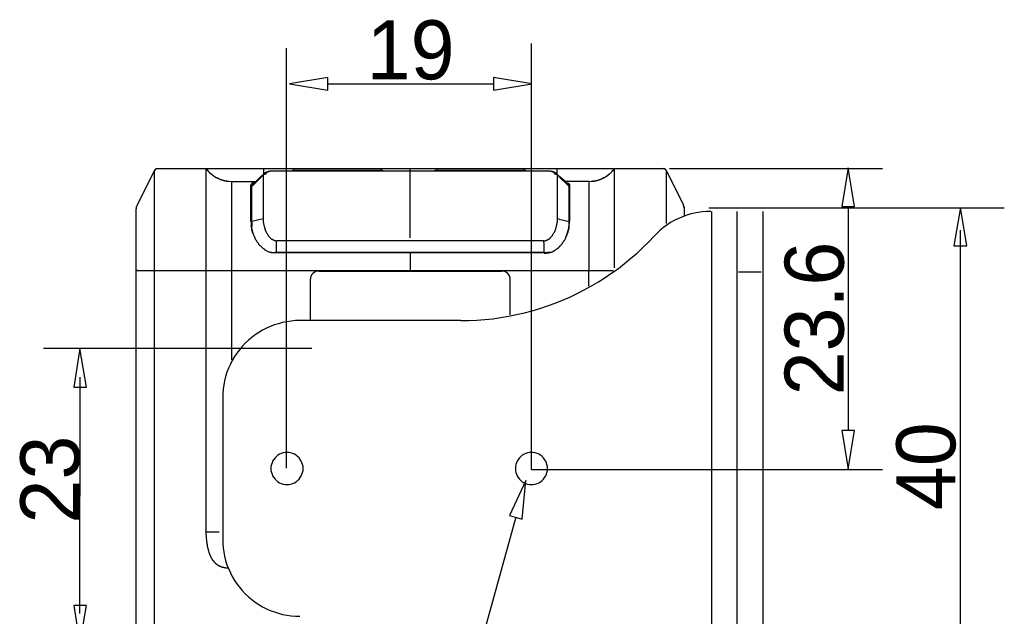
# Model space of a CAD drawing. Extents: x 2 to 309, y 0 to 392.
# Tile 7 of 28: x 169 to 221, y 128 to 160. Entities that reach past the tile are written whole.
import ezdxf

# ---------------------------------------------------------------- set-up
doc = ezdxf.new("R2010")
doc.units = 0
doc.header["$MEASUREMENT"] = 0
doc.layers.get('0').update_dxf_attribs({"linetype": 'CONTINUOUS'})
doc.styles.add('HORIZONTALGBCBIG', font='txt.shx', dxfattribs={"bigfont": 'gbcbig.shx'})

msp = doc.modelspace()

# ---------------------------------------------------------------- linework, layer by layer
at = {"color": 251, "linetype": 'Continuous'}
for p, q in [((195.948, 135.774), (195.948, 158.548)), ((182.868, 135.848), (182.868, 158.298)), ((185.065, 156.387), (193.92, 156.387)), ((203.316, 151.857), (214.704, 151.857)), ((207.188, 149.768), (221.204, 149.768)), ((212.865, 149.839), (212.865, 137.857)), ((218.856, 123.342), (218.856, 148.565)), ((184.215, 142.248), (169.873, 142.248)), ((171.829, 140.711), (171.829, 134.349)), ((195.948, 135.774), (214.704, 135.774)), ((171.829, 128.083), (171.829, 134.349)), ((195.108, 133.227), (187.383, 105.429))]:
    msp.add_line(p, q, dxfattribs=at)
at = {"color": 7, "linetype": 'Continuous'}
for p, q in [((175.799, 151.744), (174.878, 149.904)), ((175.799, 151.744), (175.799, 124.114)), ((175.799, 151.728), (175.799, 151.421)), ((175.976, 151.857), (202.977, 151.857)), ((178.578, 132.447), (178.578, 151.857)), ((178.578, 151.857), (178.659, 151.744)), ((178.594, 151.825), (178.594, 151.841)), ((178.594, 151.809), (178.594, 151.825)), ((178.61, 151.809), (178.594, 151.809)), ((178.61, 151.793), (178.61, 151.809)), ((178.626, 151.793), (178.61, 151.793)), ((178.626, 151.777), (178.626, 151.793)), ((178.642, 151.761), (178.626, 151.777)), ((178.659, 151.744), (178.642, 151.761)), ((178.675, 151.728), (178.659, 151.744)), ((178.691, 151.712), (178.675, 151.728)), ((178.691, 151.696), (178.691, 151.712)), ((178.707, 151.696), (178.691, 151.696)), ((178.707, 151.68), (178.707, 151.696)), ((178.723, 151.68), (178.707, 151.68)), ((178.723, 151.664), (178.723, 151.68)), ((178.739, 151.664), (178.723, 151.664)), ((178.756, 151.648), (178.739, 151.664)), ((178.772, 151.631), (178.756, 151.648)), ((178.788, 151.615), (178.772, 151.631)), ((178.788, 151.599), (178.788, 151.615)), ((178.804, 151.599), (178.788, 151.599)), ((178.804, 151.583), (178.804, 151.599)), ((178.82, 151.583), (178.804, 151.583)), ((178.82, 151.567), (178.82, 151.583)), ((178.836, 151.567), (178.82, 151.567)), ((178.852, 151.567), (178.836, 151.567)), ((178.852, 151.551), (178.852, 151.567)), ((178.869, 151.551), (178.852, 151.551)), ((178.869, 151.534), (178.869, 151.551)), ((178.885, 151.535), (178.869, 151.535)), ((178.885, 151.518), (178.885, 151.535)), ((178.901, 151.518), (178.885, 151.518)), ((178.901, 151.502), (178.901, 151.518)), ((178.917, 151.502), (178.901, 151.502)), ((178.933, 151.486), (178.917, 151.502)), ((178.949, 151.486), (178.933, 151.486)), ((178.949, 151.47), (178.949, 151.486)), ((181.632, 151.567), (181.47, 151.421)), ((181.502, 151.405), (181.616, 151.502)), ((181.648, 151.567), (181.648, 151.857)), ((182.213, 151.728), (182.149, 151.728)), ((182.213, 151.728), (182.197, 151.728)), ((182.246, 151.728), (182.213, 151.728)), ((182.343, 151.728), (182.246, 151.728)), ((196.61, 151.728), (182.343, 151.728)), ((183.312, 151.777), (187.885, 151.777)), ((184.298, 151.777), (184.298, 151.728)), ((187.837, 151.777), (187.837, 151.728)), ((189.468, 151.728), (189.468, 151.857)), ((189.468, 148.159), (189.468, 151.728)), ((190.939, 151.777), (195.512, 151.777)), ((190.971, 151.777), (190.971, 151.728)), ((194.51, 151.777), (194.51, 151.728)), ((196.707, 151.728), (196.61, 151.728)), ((196.74, 151.728), (196.707, 151.728)), ((196.804, 151.728), (196.74, 151.728)), ((196.756, 151.728), (196.74, 151.728)), ((197.305, 151.857), (197.305, 151.567)), ((197.467, 151.421), (197.305, 151.567)), ((197.338, 151.502), (197.952, 150.905)), ((200.02, 151.486), (200.004, 151.47)), ((200.036, 151.502), (200.02, 151.486)), ((200.052, 151.502), (200.036, 151.502)), ((200.068, 151.535), (200.052, 151.518)), ((200.052, 151.518), (200.052, 151.502)), ((200.085, 151.535), (200.068, 151.535)), ((200.101, 151.551), (200.085, 151.551)), ((200.085, 151.551), (200.085, 151.534)), ((200.101, 151.567), (200.101, 151.551)), ((200.117, 151.567), (200.101, 151.567)), ((200.133, 151.583), (200.117, 151.567)), ((200.149, 151.599), (200.133, 151.583)), ((200.165, 151.615), (200.149, 151.599)), ((200.181, 151.631), (200.165, 151.615)), ((200.198, 151.648), (200.181, 151.631)), ((200.214, 151.664), (200.198, 151.648)), ((200.23, 151.68), (200.214, 151.664)), ((200.246, 151.696), (200.23, 151.68)), ((200.262, 151.712), (200.246, 151.696)), ((200.278, 151.728), (200.262, 151.728)), ((200.262, 151.728), (200.262, 151.712)), ((200.278, 151.744), (200.375, 151.857)), ((200.295, 151.744), (200.278, 151.728)), ((200.311, 151.761), (200.295, 151.761)), ((200.295, 151.761), (200.295, 151.744)), ((200.327, 151.793), (200.311, 151.777)), ((200.311, 151.777), (200.311, 151.761)), ((200.343, 151.793), (200.327, 151.793)), ((200.359, 151.825), (200.343, 151.825)), ((200.375, 151.857), (200.359, 151.841)), ((200.359, 151.841), (200.359, 151.825)), ((200.375, 146.548), (200.375, 151.857)), ((203.155, 151.68), (203.155, 151.744)), ((203.155, 151.744), (204.076, 149.904)), ((203.155, 151.615), (203.155, 151.68)), ((203.155, 151.518), (203.155, 151.615)), ((203.155, 151.341), (203.155, 151.518)), ((175.799, 151.421), (175.799, 151.179)), ((175.799, 151.179), (175.799, 150.969)), ((175.799, 150.969), (175.799, 150.743)), ((178.966, 151.47), (178.949, 151.47)), ((178.982, 151.454), (178.966, 151.47)), ((178.998, 151.438), (178.982, 151.454)), ((179.014, 151.438), (178.998, 151.438)), ((179.014, 151.421), (179.014, 151.438)), ((179.03, 151.421), (179.014, 151.421)), ((179.046, 151.405), (179.03, 151.421)), ((179.063, 151.405), (179.046, 151.405)), ((179.063, 151.389), (179.063, 151.405)), ((179.079, 151.389), (179.063, 151.389)), ((179.095, 151.389), (179.079, 151.389)), ((179.095, 151.373), (179.095, 151.389)), ((179.111, 151.373), (179.095, 151.373)), ((179.127, 151.357), (179.111, 151.373)), ((179.143, 151.357), (179.127, 151.357)), ((179.159, 151.341), (179.143, 151.357)), ((179.176, 151.341), (179.159, 151.341)), ((179.192, 151.325), (179.176, 151.341)), ((179.208, 151.325), (179.192, 151.325)), ((179.224, 151.325), (179.208, 151.325)), ((179.224, 151.308), (179.224, 151.325)), ((179.24, 151.308), (179.224, 151.308)), ((179.256, 151.292), (179.24, 151.308)), ((179.273, 151.292), (179.256, 151.292)), ((179.289, 151.292), (179.273, 151.292)), ((179.305, 151.276), (179.289, 151.292)), ((179.321, 151.276), (179.305, 151.276)), ((179.337, 151.276), (179.321, 151.276)), ((179.353, 151.26), (179.337, 151.276)), ((179.37, 151.26), (179.353, 151.26)), ((179.386, 151.26), (179.37, 151.26)), ((179.402, 151.244), (179.386, 151.26)), ((179.418, 151.244), (179.402, 151.244)), ((179.434, 151.244), (179.418, 151.244)), ((179.45, 151.228), (179.434, 151.244)), ((179.467, 151.228), (179.45, 151.228)), ((179.483, 151.228), (179.466, 151.228)), ((179.499, 151.228), (179.483, 151.228)), ((179.499, 151.212), (179.499, 151.228)), ((179.515, 151.212), (179.499, 151.212)), ((179.531, 151.212), (179.515, 151.212)), ((179.547, 151.212), (179.531, 151.212)), ((179.563, 151.212), (179.547, 151.212)), ((179.58, 151.195), (179.563, 151.212)), ((179.596, 151.195), (179.58, 151.195)), ((179.612, 151.195), (179.596, 151.195)), ((179.628, 151.195), (179.612, 151.195)), ((179.644, 151.195), (179.628, 151.195)), ((179.66, 151.195), (179.644, 151.195)), ((179.677, 151.179), (179.66, 151.195)), ((179.66, 151.195), (179.693, 151.179)), ((179.693, 151.179), (179.677, 151.179)), ((179.693, 151.179), (179.773, 151.179)), ((179.773, 151.179), (179.79, 151.179)), ((179.79, 151.179), (179.935, 151.163)), ((179.935, 151.163), (181.228, 151.163)), ((180.969, 151.002), (180.953, 150.985)), ((180.953, 149.048), (180.953, 150.985)), ((181.002, 150.905), (181.502, 151.405)), ((181.018, 150.985), (181.018, 150.969)), ((181.47, 151.421), (181.228, 151.163)), ((197.725, 151.179), (197.467, 151.421)), ((197.919, 150.985), (197.725, 151.179)), ((199.018, 151.163), (197.725, 151.163)), ((197.984, 150.985), (197.984, 151.002)), ((197.984, 150.985), (197.984, 149.048)), ((199.018, 151.163), (199.147, 151.179)), ((199.147, 151.179), (199.228, 151.179)), ((199.228, 151.179), (199.293, 151.195)), ((199.244, 151.179), (199.228, 151.179)), ((199.26, 151.179), (199.244, 151.179)), ((199.277, 151.179), (199.26, 151.179)), ((199.293, 151.195), (199.277, 151.195)), ((199.277, 151.195), (199.277, 151.179)), ((199.309, 151.195), (199.293, 151.195)), ((199.325, 151.195), (199.309, 151.195)), ((199.341, 151.195), (199.325, 151.195)), ((199.357, 151.195), (199.341, 151.195)), ((199.374, 151.195), (199.357, 151.195)), ((199.39, 151.212), (199.374, 151.195)), ((199.406, 151.212), (199.39, 151.212)), ((199.422, 151.212), (199.406, 151.212)), ((199.438, 151.212), (199.422, 151.212)), ((199.454, 151.228), (199.438, 151.212)), ((199.471, 151.228), (199.454, 151.228)), ((199.487, 151.228), (199.47, 151.228)), ((199.503, 151.228), (199.487, 151.228)), ((199.535, 151.244), (199.519, 151.244)), ((199.551, 151.244), (199.535, 151.244)), ((199.567, 151.26), (199.551, 151.244)), ((199.584, 151.26), (199.567, 151.26)), ((199.6, 151.26), (199.584, 151.26)), ((199.616, 151.276), (199.6, 151.26)), ((199.632, 151.276), (199.616, 151.276)), ((199.648, 151.276), (199.632, 151.276)), ((199.664, 151.292), (199.648, 151.276)), ((199.681, 151.292), (199.664, 151.292)), ((199.697, 151.308), (199.681, 151.292)), ((199.713, 151.308), (199.697, 151.308)), ((199.729, 151.308), (199.713, 151.308)), ((199.745, 151.325), (199.729, 151.325)), ((199.729, 151.325), (199.729, 151.308)), ((199.761, 151.325), (199.745, 151.325)), ((199.778, 151.341), (199.761, 151.341)), ((199.761, 151.341), (199.761, 151.325)), ((199.794, 151.341), (199.777, 151.341)), ((199.81, 151.357), (199.794, 151.341)), ((199.826, 151.373), (199.81, 151.357)), ((199.858, 151.389), (199.842, 151.373)), ((199.874, 151.389), (199.858, 151.389)), ((199.891, 151.405), (199.874, 151.389)), ((199.907, 151.405), (199.891, 151.405)), ((199.923, 151.421), (199.907, 151.421)), ((199.907, 151.421), (199.907, 151.405)), ((199.939, 151.438), (199.923, 151.421)), ((199.955, 151.438), (199.939, 151.438)), ((199.971, 151.454), (199.955, 151.438)), ((199.988, 151.47), (199.971, 151.454)), ((200.004, 151.47), (199.988, 151.47)), ((203.155, 151.131), (203.155, 151.341)), ((203.155, 150.953), (203.155, 151.131)), ((203.155, 150.759), (203.155, 150.953)), ((175.799, 150.743), (175.799, 150.469)), ((180.953, 150.436), (181.002, 150.436)), ((181.002, 148.692), (181.002, 150.921)), ((197.952, 148.999), (197.952, 150.921)), ((197.952, 150.436), (197.984, 150.436)), ((203.155, 150.533), (203.155, 150.759)), ((203.155, 148.928), (203.155, 150.533)), ((181.002, 150.097), (180.953, 150.097)), ((197.984, 150.097), (197.952, 150.097)), ((174.829, 149.774), (174.829, 149.758)), ((174.829, 114.464), (174.829, 149.71)), ((174.861, 149.855), (174.845, 149.839)), ((204.108, 149.839), (204.092, 149.855)), ((204.108, 149.774), (204.124, 149.774)), ((204.124, 149.328), (204.124, 149.774)), ((204.124, 149.758), (204.124, 149.774)), ((205.428, 149.768), (208.219, 149.768)), ((205.557, 149.572), (205.557, 122.098)), ((206.936, 122.098), (206.936, 149.572)), ((208.314, 149.572), (208.314, 122.098)), ((180.953, 149.048), (180.969, 148.967)), ((180.969, 148.967), (180.969, 148.822)), ((180.969, 148.886), (181.002, 148.886)), ((181.616, 149.177), (181.002, 149.031)), ((181.616, 149.209), (181.616, 149.177)), ((197.435, 149.161), (197.338, 149.177)), ((197.435, 149.161), (197.952, 149.031)), ((197.952, 148.838), (197.952, 148.999)), ((197.984, 148.886), (197.952, 148.886)), ((197.968, 148.822), (197.984, 148.967)), ((197.984, 148.967), (197.984, 149.048)), ((175.799, 148.466), (175.799, 147.53)), ((181.002, 148.757), (181.002, 148.773)), ((181.002, 148.757), (181.002, 148.773)), ((197.935, 148.757), (197.952, 148.838)), ((197.952, 148.692), (197.952, 148.789)), ((197.968, 148.741), (197.968, 148.822)), ((196.61, 147.998), (182.343, 147.998)), ((182.02, 147.368), (196.917, 147.368)), ((182.068, 147.368), (182.02, 147.368)), ((196.627, 147.368), (182.31, 147.368)), ((189.468, 147.32), (189.468, 146.399)), ((196.772, 147.368), (196.837, 147.368)), ((196.837, 147.368), (196.837, 147.417)), ((196.837, 147.368), (196.837, 147.417)), ((196.853, 147.368), (196.837, 147.368)), ((196.917, 147.368), (196.853, 147.368)), ((200.304, 146.399), (174.829, 146.399)), ((174.878, 146.399), (174.878, 146.448)), ((175.799, 146.545), (175.799, 146.399)), ((179.935, 141.636), (179.935, 146.399)), ((184.605, 146.383), (194.348, 146.383)), ((199.018, 145.576), (199.018, 146.399)), ((207.004, 146.34), (208.219, 146.34)), ((184.12, 145.915), (184.12, 143.772)), ((194.817, 144.048), (194.817, 145.915)), ((192.166, 143.734), (183.57, 143.734)), ((179.457, 139.611), (179.457, 132.059)), ((178.578, 132.447), (179.256, 132.447))]:
    msp.add_line(p, q, dxfattribs=at)
at = {"color": 251, "linetype": 'Continuous'}
for points in [[(183.029, 156.387), (185.065, 156.048), (185.065, 156.727), (185.065, 156.727), (183.029, 156.387)], [(195.972, 156.387), (193.92, 156.727), (193.92, 156.048), (193.92, 156.048), (195.972, 156.387)], [(212.865, 151.89), (212.525, 149.839), (213.204, 149.839), (213.204, 149.839), (212.865, 151.89)], [(218.856, 149.785), (218.509, 147.735), (219.204, 147.735), (219.204, 147.735), (218.856, 149.785)], [(171.829, 142.248), (171.493, 140.186), (172.176, 140.186), (172.176, 140.186), (171.829, 142.248)], [(212.865, 135.806), (213.204, 137.857), (212.525, 137.857), (212.525, 137.857), (212.865, 135.806)], [(171.829, 126.449), (172.176, 128.511), (171.493, 128.511), (171.493, 128.511), (171.829, 126.449)]]:
    msp.add_lwpolyline(points, dxfattribs=at)
at = {"color": 7, "linetype": 'Continuous'}
for points in [[(175.976, 151.857), (175.928, 151.841), (175.863, 151.825), (175.831, 151.777), (175.799, 151.744)], [(175.799, 151.744), (175.799, 151.744), (175.799, 151.728), (175.799, 151.728)], [(175.928, 151.841), (175.879, 151.841), (175.847, 151.809), (175.815, 151.777)], [(178.594, 151.841), (178.578, 151.841), (178.578, 151.857)], [(179.66, 151.195), (179.628, 151.195), (179.596, 151.195), (179.563, 151.212), (179.531, 151.212), (179.499, 151.228), (179.499, 151.228), (179.466, 151.228), (179.434, 151.244), (179.402, 151.244), (179.37, 151.26), (179.337, 151.276), (179.337, 151.276), (179.305, 151.276), (179.273, 151.292), (179.24, 151.308), (179.208, 151.325), (179.192, 151.341), (179.192, 151.341), (179.159, 151.341), (179.127, 151.357), (179.095, 151.373), (179.079, 151.389), (179.046, 151.405), (179.046, 151.405), (179.014, 151.438), (178.982, 151.454), (178.966, 151.47), (178.933, 151.486), (178.917, 151.502), (178.901, 151.502), (178.885, 151.535), (178.852, 151.551), (178.836, 151.567), (178.804, 151.599), (178.788, 151.615), (178.788, 151.615), (178.756, 151.631), (178.739, 151.664), (178.707, 151.696), (178.691, 151.712), (178.659, 151.744), (178.659, 151.744)], [(181.761, 151.567), (181.745, 151.567), (181.729, 151.567), (181.712, 151.567), (181.712, 151.567), (181.696, 151.551), (181.68, 151.551), (181.68, 151.551), (181.664, 151.551), (181.648, 151.535), (181.648, 151.535), (181.632, 151.535), (181.632, 151.518), (181.616, 151.518), (181.616, 151.502)], [(181.632, 151.567), (181.632, 151.567), (181.632, 151.567), (181.632, 151.567), (181.632, 151.551), (181.616, 151.551), (181.616, 151.551), (181.616, 151.535), (181.616, 151.535), (181.616, 151.535), (181.616, 151.518), (181.616, 151.518), (181.616, 151.518), (181.616, 151.518), (181.616, 151.502)], [(181.616, 151.502), (181.616, 151.486), (181.616, 151.486), (181.616, 151.47), (181.616, 151.454), (181.616, 151.438), (181.616, 151.438), (181.616, 151.421), (181.616, 151.405), (181.616, 151.389), (181.616, 151.373), (181.616, 151.357), (181.616, 151.341), (181.616, 151.325), (181.616, 151.308), (181.616, 151.292), (181.616, 151.276), (181.616, 151.244), (181.616, 151.228), (181.616, 151.212), (181.616, 151.195), (181.616, 151.163), (181.616, 151.147), (181.616, 151.131), (181.616, 151.098), (181.616, 151.082), (181.616, 151.05), (181.616, 151.034), (181.616, 151.002), (181.616, 150.969), (181.616, 150.953), (181.616, 150.921), (181.616, 150.889), (181.616, 150.872), (181.616, 150.84), (181.616, 150.808), (181.616, 150.776), (181.616, 150.743), (181.616, 150.711), (181.616, 150.679), (181.616, 150.646), (181.616, 150.614), (181.616, 150.582), (181.616, 150.549), (181.616, 150.517), (181.616, 150.469), (181.616, 150.436), (181.616, 150.404), (181.616, 150.372), (181.616, 150.34), (181.616, 150.291), (181.616, 150.259), (181.616, 150.21), (181.616, 150.178), (181.616, 150.146), (181.616, 150.097), (181.616, 150.065)], [(182.197, 151.728), (182.181, 151.728), (182.149, 151.728), (182.133, 151.728), (182.1, 151.728), (182.084, 151.712), (182.052, 151.712), (182.036, 151.712), (182.02, 151.712), (181.987, 151.712), (181.971, 151.712), (181.955, 151.696), (181.923, 151.696), (181.906, 151.696), (181.89, 151.696), (181.858, 151.68), (181.842, 151.68), (181.826, 151.664), (181.793, 151.664), (181.777, 151.664), (181.761, 151.648), (181.729, 151.631), (181.712, 151.631), (181.696, 151.615), (181.664, 151.599), (181.648, 151.583), (181.632, 151.567)], [(182.149, 151.728), (182.133, 151.728), (182.1, 151.712), (182.068, 151.712), (182.052, 151.712), (182.02, 151.712), (182.003, 151.712), (181.971, 151.696), (181.955, 151.696), (181.939, 151.696), (181.923, 151.696), (181.906, 151.68), (181.89, 151.68), (181.874, 151.68), (181.874, 151.68), (181.858, 151.664), (181.858, 151.664), (181.842, 151.664), (181.842, 151.664), (181.826, 151.664), (181.826, 151.664), (181.826, 151.648), (181.809, 151.648), (181.809, 151.648), (181.809, 151.648), (181.793, 151.648), (181.793, 151.631), (181.793, 151.631), (181.793, 151.631), (181.777, 151.631), (181.777, 151.615), (181.777, 151.615), (181.777, 151.615), (181.777, 151.615), (181.761, 151.615), (181.761, 151.599), (181.761, 151.599), (181.761, 151.599), (181.761, 151.599), (181.761, 151.583), (181.761, 151.583), (181.761, 151.583), (181.761, 151.567), (181.761, 151.567), (181.761, 151.567)], [(182.327, 151.728), (182.31, 151.728), (182.278, 151.728), (182.246, 151.728), (182.23, 151.728), (182.197, 151.728), (182.197, 151.728)], [(196.756, 151.728), (196.724, 151.728), (196.707, 151.728), (196.675, 151.728), (196.659, 151.728), (196.627, 151.728), (182.327, 151.728)], [(183.312, 151.777), (183.248, 151.777), (183.183, 151.761), (183.118, 151.728)], [(188.063, 151.728), (187.998, 151.761), (187.95, 151.777), (187.885, 151.777)], [(190.939, 151.777), (190.874, 151.777), (190.81, 151.761), (190.745, 151.728)], [(195.689, 151.728), (195.625, 151.761), (195.576, 151.777), (195.512, 151.777)], [(197.305, 151.567), (197.289, 151.583), (197.273, 151.615), (197.241, 151.615), (197.224, 151.631), (197.192, 151.648), (197.176, 151.664), (197.144, 151.664), (197.128, 151.68), (197.111, 151.68), (197.079, 151.68), (197.063, 151.696), (197.031, 151.696), (197.014, 151.696), (196.982, 151.696), (196.966, 151.712), (196.934, 151.712), (196.917, 151.712), (196.885, 151.712), (196.869, 151.712), (196.837, 151.728), (196.804, 151.728), (196.788, 151.728), (196.756, 151.728), (196.756, 151.728)], [(197.192, 151.567), (197.192, 151.567), (197.192, 151.567), (197.192, 151.583), (197.192, 151.583), (197.192, 151.583), (197.192, 151.599), (197.192, 151.599), (197.192, 151.599), (197.192, 151.599), (197.176, 151.615), (197.176, 151.615), (197.176, 151.615), (197.176, 151.615), (197.176, 151.615), (197.16, 151.631), (197.16, 151.631), (197.16, 151.631), (197.16, 151.631), (197.144, 151.648), (197.144, 151.648), (197.144, 151.648), (197.128, 151.648), (197.128, 151.648), (197.128, 151.664), (197.111, 151.664), (197.111, 151.664), (197.095, 151.664), (197.095, 151.664), (197.079, 151.68), (197.079, 151.68), (197.063, 151.68), (197.063, 151.68), (197.047, 151.68), (197.031, 151.696), (197.014, 151.696), (196.998, 151.696), (196.982, 151.696), (196.95, 151.712), (196.934, 151.712), (196.901, 151.712), (196.869, 151.712), (196.853, 151.712), (196.821, 151.728), (196.804, 151.728)], [(197.338, 151.502), (197.338, 151.518), (197.321, 151.518), (197.305, 151.535), (197.305, 151.535), (197.289, 151.535), (197.289, 151.551), (197.273, 151.551), (197.257, 151.551), (197.257, 151.551), (197.241, 151.567), (197.224, 151.567), (197.224, 151.567), (197.208, 151.567), (197.192, 151.567)], [(197.338, 151.502), (197.338, 151.518), (197.338, 151.518), (197.338, 151.518), (197.338, 151.518), (197.338, 151.535), (197.338, 151.535), (197.338, 151.535), (197.338, 151.551), (197.321, 151.551), (197.321, 151.551), (197.321, 151.567), (197.321, 151.567), (197.321, 151.567), (197.305, 151.567)], [(197.338, 150), (197.338, 150.049), (197.338, 150.081), (197.338, 150.13), (197.338, 150.162), (197.338, 150.21), (197.338, 150.243), (197.338, 150.291), (197.338, 150.323), (197.338, 150.356), (197.338, 150.404), (197.338, 150.436), (197.338, 150.469), (197.338, 150.501), (197.338, 150.549), (197.338, 150.582), (197.338, 150.614), (197.338, 150.646), (197.338, 150.679), (197.338, 150.711), (197.338, 150.743), (197.338, 150.776), (197.338, 150.808), (197.338, 150.84), (197.338, 150.872), (197.338, 150.905), (197.338, 150.921), (197.338, 150.953), (197.338, 150.985), (197.338, 151.018), (197.338, 151.034), (197.338, 151.066), (197.338, 151.082), (197.338, 151.115), (197.338, 151.131), (197.338, 151.163), (197.338, 151.179), (197.338, 151.195), (197.338, 151.228), (197.338, 151.244), (197.338, 151.26), (197.338, 151.276), (197.338, 151.308), (197.338, 151.325), (197.338, 151.341), (197.338, 151.357), (197.338, 151.373), (197.338, 151.389), (197.338, 151.405), (197.338, 151.421), (197.338, 151.421), (197.338, 151.438), (197.338, 151.454), (197.338, 151.47), (197.338, 151.486), (197.338, 151.486), (197.338, 151.502)], [(200.278, 151.744), (200.262, 151.712), (200.23, 151.68), (200.214, 151.664), (200.181, 151.631), (200.165, 151.615), (200.165, 151.615), (200.133, 151.583), (200.117, 151.567), (200.085, 151.551), (200.068, 151.518), (200.036, 151.502), (200.036, 151.502), (200.004, 151.486), (199.988, 151.47), (199.955, 151.454), (199.923, 151.421), (199.907, 151.405), (199.907, 151.405), (199.874, 151.389), (199.842, 151.373), (199.826, 151.357), (199.794, 151.341), (199.761, 151.325), (199.761, 151.325), (199.729, 151.325), (199.697, 151.308), (199.664, 151.292), (199.648, 151.276), (199.616, 151.276), (199.616, 151.26), (199.584, 151.26), (199.551, 151.244), (199.519, 151.244), (199.487, 151.228), (199.454, 151.228), (199.454, 151.228), (199.422, 151.212), (199.39, 151.212), (199.357, 151.195), (199.325, 151.195), (199.293, 151.195), (199.293, 151.195)], [(200.343, 151.825), (200.343, 151.809), (200.343, 151.793)], [(203.155, 151.744), (203.122, 151.777), (203.074, 151.825), (203.025, 151.841), (202.977, 151.857)], [(203.138, 151.777), (203.106, 151.809), (203.058, 151.841), (203.009, 151.841)], [(179.935, 146.399), (179.935, 146.561), (179.935, 146.706), (179.935, 146.868), (179.935, 147.029), (179.935, 147.174), (179.935, 147.336), (179.935, 147.481), (179.935, 147.562), (179.935, 147.643), (179.935, 147.707), (179.935, 147.788), (179.935, 147.869), (179.935, 147.933), (179.935, 148.014), (179.935, 148.095), (179.935, 148.159), (179.935, 148.24), (179.935, 148.305), (179.935, 148.386), (179.935, 148.466), (179.935, 148.531), (179.935, 148.612), (179.935, 148.676), (179.935, 148.757), (179.935, 148.822), (179.935, 148.886), (179.935, 148.967), (179.935, 149.031), (179.935, 149.112), (179.935, 149.177), (179.935, 149.241), (179.935, 149.306), (179.935, 149.387), (179.935, 149.451), (179.935, 149.516), (179.935, 149.581), (179.935, 149.645), (179.935, 149.694), (179.935, 149.758), (179.935, 149.823), (179.935, 149.887), (179.935, 149.952), (179.935, 150), (179.935, 150.049), (179.935, 150.097), (179.935, 150.162), (179.935, 150.21), (179.935, 150.259), (179.935, 150.307), (179.935, 150.34), (179.935, 150.356), (179.935, 150.388), (179.935, 150.404), (179.935, 150.42), (179.935, 150.453), (179.935, 150.469), (179.935, 150.485), (179.935, 150.517), (179.935, 150.533), (179.935, 150.549), (179.935, 150.566), (179.935, 150.582), (179.935, 150.614), (179.935, 150.63), (179.935, 150.662), (179.935, 150.695), (179.935, 150.727), (179.935, 150.759), (179.935, 150.792), (179.935, 150.824), (179.935, 150.84), (179.935, 150.84), (179.935, 150.856), (179.935, 150.872), (179.935, 150.889), (179.935, 150.889), (179.935, 150.905), (179.935, 150.921), (179.935, 150.921), (179.935, 150.937), (179.935, 150.937), (179.935, 150.953), (179.935, 150.969), (179.935, 150.969), (179.935, 150.985), (179.935, 150.985), (179.935, 151.002), (179.935, 151.002), (179.935, 151.018), (179.935, 151.018), (179.935, 151.034), (179.935, 151.034), (179.935, 151.034), (179.935, 151.05), (179.935, 151.05), (179.935, 151.066), (179.935, 151.066), (179.935, 151.066), (179.935, 151.082), (179.935, 151.082), (179.935, 151.082), (179.935, 151.082), (179.935, 151.098), (179.935, 151.098), (179.935, 151.098), (179.935, 151.115), (179.935, 151.115), (179.935, 151.115), (179.935, 151.115), (179.935, 151.115), (179.935, 151.131), (179.935, 151.131), (179.935, 151.131), (179.935, 151.131), (179.935, 151.131), (179.935, 151.131), (179.935, 151.147), (179.935, 151.147), (179.935, 151.147), (179.935, 151.147), (179.935, 151.147), (179.935, 151.147), (179.935, 151.147), (179.935, 151.147), (179.935, 151.163), (179.935, 151.163), (179.935, 151.163), (179.935, 151.163), (179.935, 151.163), (179.935, 151.163), (179.935, 151.163), (179.935, 151.163), (179.935, 151.163), (179.935, 151.163), (179.935, 151.163), (179.935, 151.163), (179.935, 151.163), (179.935, 151.163), (179.935, 151.163), (179.935, 151.163), (179.935, 151.163), (179.935, 151.163), (179.935, 151.163), (179.935, 151.163), (179.935, 151.163), (179.935, 151.163), (179.935, 151.163), (179.935, 151.163), (179.935, 151.163), (179.935, 151.163), (179.935, 151.163), (179.935, 151.163), (179.935, 151.163), (179.935, 151.163)], [(181.034, 151.066), (181.018, 151.066), (181.018, 151.066), (181.018, 151.066), (181.002, 151.05), (181.002, 151.05), (180.985, 151.05), (180.985, 151.034), (180.985, 151.034), (180.985, 151.034), (180.969, 151.018), (180.969, 151.018), (180.969, 151.018), (180.969, 151.002), (180.969, 151.002)], [(181.002, 150.953), (181.002, 150.953), (181.002, 150.953), (181.002, 150.953), (181.018, 150.953), (181.018, 150.969), (181.018, 150.969), (181.018, 150.969)], [(181.002, 150.921), (181.002, 150.921), (181.002, 150.937), (181.002, 150.937), (181.002, 150.937), (181.002, 150.937), (181.002, 150.937), (181.002, 150.953)], [(181.228, 151.163), (181.05, 151.002), (181.018, 150.985)], [(181.163, 151.115), (181.147, 151.115), (181.147, 151.115), (181.131, 151.098), (181.115, 151.098), (181.115, 151.098), (181.098, 151.098), (181.082, 151.098), (181.082, 151.098), (181.066, 151.082), (181.066, 151.082), (181.05, 151.082), (181.05, 151.082), (181.034, 151.082), (181.034, 151.066)], [(197.79, 151.115), (197.79, 151.115), (197.806, 151.115), (197.822, 151.098), (197.822, 151.098), (197.839, 151.098), (197.855, 151.098), (197.855, 151.098), (197.871, 151.098), (197.871, 151.082), (197.887, 151.082), (197.887, 151.082), (197.903, 151.082), (197.903, 151.082), (197.919, 151.066)], [(197.919, 151.066), (197.919, 151.066), (197.935, 151.066), (197.935, 151.066), (197.935, 151.05), (197.952, 151.05), (197.952, 151.05), (197.968, 151.034), (197.968, 151.034), (197.968, 151.034), (197.968, 151.018), (197.984, 151.018), (197.984, 151.018), (197.984, 151.002), (197.984, 151.002)], [(197.935, 150.969), (197.935, 150.969), (197.935, 150.969), (197.935, 150.969), (197.935, 150.969), (197.919, 150.969), (197.919, 150.969), (197.919, 150.985)], [(197.952, 150.937), (197.952, 150.953), (197.952, 150.953), (197.935, 150.953), (197.935, 150.953), (197.935, 150.953), (197.935, 150.969), (197.935, 150.969)], [(199.018, 151.163), (199.018, 151.163), (199.018, 151.163), (199.018, 151.163), (199.018, 151.163), (199.018, 151.163), (199.018, 151.163), (199.018, 151.163), (199.018, 151.163), (199.018, 151.163), (199.018, 151.163), (199.018, 151.163), (199.018, 151.163), (199.018, 151.163), (199.018, 151.163), (199.018, 151.163), (199.018, 151.163), (199.018, 151.163), (199.018, 151.163), (199.018, 151.163), (199.018, 151.163), (199.018, 151.163), (199.018, 151.163), (199.018, 151.163), (199.018, 151.163), (199.018, 151.163), (199.018, 151.163), (199.018, 151.163), (199.018, 151.163), (199.018, 151.163), (199.018, 151.147), (199.018, 151.147), (199.018, 151.147), (199.018, 151.147), (199.018, 151.147), (199.018, 151.147), (199.018, 151.147), (199.018, 151.147), (199.018, 151.131), (199.018, 151.131), (199.018, 151.131), (199.018, 151.131), (199.018, 151.131), (199.018, 151.131), (199.018, 151.115), (199.018, 151.115), (199.018, 151.115), (199.018, 151.115), (199.018, 151.115), (199.018, 151.098), (199.018, 151.098), (199.018, 151.098), (199.018, 151.082), (199.018, 151.082), (199.018, 151.082), (199.018, 151.082), (199.018, 151.066), (199.018, 151.066), (199.018, 151.066), (199.018, 151.05), (199.018, 151.05), (199.018, 151.034), (199.018, 151.034), (199.018, 151.034), (199.018, 151.018), (199.018, 151.018), (199.018, 151.002), (199.018, 151.002), (199.018, 150.985), (199.018, 150.985), (199.018, 150.969), (199.018, 150.969), (199.018, 150.953), (199.018, 150.937), (199.018, 150.937), (199.018, 150.921), (199.018, 150.921), (199.018, 150.905), (199.018, 150.889), (199.018, 150.889), (199.018, 150.872), (199.018, 150.856), (199.018, 150.84), (199.018, 150.84), (199.018, 150.824), (199.018, 150.792), (199.018, 150.759), (199.018, 150.727), (199.018, 150.695), (199.018, 150.662), (199.018, 150.63), (199.018, 150.614), (199.018, 150.582), (199.018, 150.566), (199.018, 150.549), (199.018, 150.533), (199.018, 150.517), (199.018, 150.485), (199.018, 150.469), (199.018, 150.453), (199.018, 150.42), (199.018, 150.404), (199.018, 150.388), (199.018, 150.356), (199.018, 150.34), (199.018, 150.307), (199.018, 150.259), (199.018, 150.21), (199.018, 150.162), (199.018, 150.097), (199.018, 150.049), (199.018, 150), (199.018, 149.952), (199.018, 149.887), (199.018, 149.823), (199.018, 149.758), (199.018, 149.694), (199.018, 149.645), (199.018, 149.581), (199.018, 149.516), (199.018, 149.451), (199.018, 149.387), (199.018, 149.306), (199.018, 149.241), (199.018, 149.177), (199.018, 149.112), (199.018, 149.031), (199.018, 148.967), (199.018, 148.902), (199.018, 148.822), (199.018, 148.757), (199.018, 148.676), (199.018, 148.612), (199.018, 148.531), (199.018, 148.466), (199.018, 148.386), (199.018, 148.305), (199.018, 148.24), (199.018, 148.159), (199.018, 148.095), (199.018, 148.014), (199.018, 147.933), (199.018, 147.869), (199.018, 147.788), (199.018, 147.707), (199.018, 147.643), (199.018, 147.562), (199.018, 147.481), (199.018, 147.336), (199.018, 147.174), (199.018, 147.029), (199.018, 146.868), (199.018, 146.706), (199.018, 146.561), (199.018, 146.399)], [(199.519, 151.244), (199.519, 151.244), (199.503, 151.228)], [(199.842, 151.373), (199.826, 151.373), (199.826, 151.373)], [(175.799, 150.469), (175.799, 149.952), (175.799, 149.742), (175.799, 149.532), (175.799, 149.322), (175.799, 148.466)], [(180.953, 150.453), (180.969, 150.453), (180.969, 150.453), (180.969, 150.453), (180.969, 150.453), (180.969, 150.453), (180.969, 150.453), (180.969, 150.453), (180.969, 150.453), (180.969, 150.453), (180.985, 150.453), (180.985, 150.453), (180.985, 150.453), (180.985, 150.453), (180.985, 150.453)], [(197.952, 150.921), (197.952, 150.921), (197.952, 150.921), (197.952, 150.937), (197.952, 150.937), (197.952, 150.937), (197.952, 150.937), (197.952, 150.937)], [(197.952, 150.453), (197.952, 150.453), (197.968, 150.453), (197.968, 150.453), (197.968, 150.453), (197.968, 150.453), (197.968, 150.453), (197.984, 150.453), (197.984, 150.453), (197.984, 150.453), (197.984, 150.453), (197.984, 150.453), (197.984, 150.453), (197.984, 150.453), (197.984, 150.453)], [(174.878, 149.904), (174.845, 149.839), (174.829, 149.774), (174.829, 149.71)], [(181.616, 150.065), (181.616, 150), (181.616, 149.936), (181.616, 149.887), (181.616, 149.823), (181.616, 149.758), (181.616, 149.71), (181.616, 149.645), (181.616, 149.581), (181.616, 149.516), (181.616, 149.468), (181.616, 149.403), (181.616, 149.338), (181.616, 149.274), (181.616, 149.209)], [(197.338, 149.161), (197.338, 149.218), (197.338, 149.294), (197.338, 149.352), (197.338, 149.409), (197.338, 149.466), (197.338, 149.523), (197.338, 149.6), (197.338, 149.657), (197.338, 149.714), (197.338, 149.771), (197.338, 149.829), (197.338, 149.886), (197.338, 149.943), (197.338, 150)], [(204.124, 149.71), (204.108, 149.774), (204.092, 149.839), (204.076, 149.904)], [(174.845, 149.839), (174.829, 149.807), (174.829, 149.774)], [(205.522, 149.572), (205.302, 149.572), (205.071, 149.549), (204.851, 149.514), (204.63, 149.479), (204.41, 149.421), (204.19, 149.352), (203.982, 149.271), (203.773, 149.178), (203.576, 149.085), (203.379, 148.97), (203.182, 148.842), (202.997, 148.715), (202.823, 148.564), (202.661, 148.414), (202.499, 148.251)], [(204.124, 149.774), (204.108, 149.807), (204.108, 149.839)], [(181.002, 148.999), (181.002, 148.886), (181.002, 148.773)], [(181.616, 149.177), (181.616, 149.145), (181.616, 149.128), (181.616, 149.096), (181.616, 149.08), (181.616, 149.048), (181.616, 149.048), (181.616, 149.015), (181.616, 148.999), (181.632, 148.967), (181.632, 148.951), (181.632, 148.918), (181.632, 148.902), (181.648, 148.87), (181.648, 148.854), (181.648, 148.822), (181.648, 148.822), (181.664, 148.789), (181.664, 148.773), (181.68, 148.741), (181.68, 148.725), (181.68, 148.692), (181.696, 148.676), (181.696, 148.644), (181.712, 148.644), (181.712, 148.612), (181.729, 148.595), (181.729, 148.563), (181.745, 148.547), (181.745, 148.515), (181.761, 148.515), (181.777, 148.482), (181.777, 148.466), (181.793, 148.434), (181.793, 148.418), (181.809, 148.402), (181.826, 148.386), (181.842, 148.353), (181.842, 148.337), (181.858, 148.321), (181.874, 148.305), (181.89, 148.289), (181.906, 148.273), (181.906, 148.256), (181.923, 148.224), (181.939, 148.208), (181.955, 148.192), (181.971, 148.176), (181.987, 148.159), (182.003, 148.143), (182.02, 148.127), (182.02, 148.127), (182.036, 148.111), (182.036, 148.111), (182.052, 148.095), (182.068, 148.095), (182.084, 148.095), (182.084, 148.095), (182.1, 148.079), (182.1, 148.079), (182.116, 148.063), (182.116, 148.063), (182.133, 148.046), (182.133, 148.046)], [(196.804, 148.046), (196.821, 148.063), (196.837, 148.063), (196.853, 148.079), (196.853, 148.079), (196.869, 148.079), (196.869, 148.095), (196.885, 148.095), (196.885, 148.095), (196.901, 148.111), (196.901, 148.111), (196.917, 148.127), (196.917, 148.127), (196.934, 148.143), (196.934, 148.143), (196.95, 148.159), (196.982, 148.176), (196.982, 148.192), (196.998, 148.208), (197.014, 148.224), (197.031, 148.256), (197.047, 148.273), (197.063, 148.289), (197.079, 148.305), (197.095, 148.337), (197.095, 148.337), (197.111, 148.369), (197.128, 148.386), (197.144, 148.418), (197.144, 148.418), (197.16, 148.45), (197.176, 148.466), (197.192, 148.499), (197.192, 148.515), (197.208, 148.531), (197.208, 148.547), (197.224, 148.579), (197.224, 148.595), (197.241, 148.628), (197.241, 148.644), (197.257, 148.676), (197.257, 148.676), (197.273, 148.709), (197.273, 148.725), (197.289, 148.757), (197.289, 148.773), (197.289, 148.805), (197.289, 148.822), (197.305, 148.854), (197.305, 148.854), (197.305, 148.886), (197.321, 148.902), (197.321, 148.935), (197.321, 148.951), (197.321, 148.983), (197.321, 148.999), (197.338, 149.031), (197.338, 149.048), (197.338, 149.08), (197.338, 149.08), (197.338, 149.112), (197.338, 149.128), (197.338, 149.161), (197.338, 149.177)], [(181.648, 147.562), (181.616, 147.594), (181.599, 147.594), (181.583, 147.627), (181.567, 147.643), (181.535, 147.659), (181.519, 147.675), (181.502, 147.691), (181.486, 147.707), (181.47, 147.74), (181.454, 147.74), (181.422, 147.772), (181.422, 147.788), (181.389, 147.804), (181.389, 147.82), (181.357, 147.853), (181.341, 147.885), (181.341, 147.885), (181.309, 147.917), (181.292, 147.95), (181.292, 147.95), (181.276, 147.982), (181.26, 148.014), (181.244, 148.014), (181.228, 148.046), (181.212, 148.079), (181.212, 148.079), (181.195, 148.111), (181.179, 148.143), (181.179, 148.159), (181.163, 148.192), (181.147, 148.224), (181.147, 148.224), (181.131, 148.256), (181.115, 148.289), (181.115, 148.305), (181.098, 148.337), (181.082, 148.369), (181.082, 148.369), (181.066, 148.402), (181.05, 148.434), (181.05, 148.45), (181.05, 148.482), (181.034, 148.515), (181.034, 148.515), (181.018, 148.547), (181.018, 148.595), (181.018, 148.595), (181.002, 148.628), (181.002, 148.66), (181.002, 148.66), (180.985, 148.709), (180.985, 148.741), (180.985, 148.741), (180.985, 148.773), (180.969, 148.822), (180.969, 148.822)], [(181.163, 148.176), (181.147, 148.208), (181.147, 148.224), (181.131, 148.24), (181.131, 148.256), (181.115, 148.289), (181.115, 148.305), (181.115, 148.321), (181.098, 148.353), (181.082, 148.386), (181.082, 148.418), (181.066, 148.45), (181.066, 148.482), (181.05, 148.515), (181.05, 148.547), (181.034, 148.579), (181.034, 148.612), (181.034, 148.644), (181.018, 148.676), (181.018, 148.692), (181.018, 148.741), (181.002, 148.757)], [(197.305, 147.562), (197.338, 147.594), (197.354, 147.594), (197.37, 147.627), (197.386, 147.627), (197.402, 147.659), (197.418, 147.659), (197.451, 147.691), (197.451, 147.707), (197.483, 147.723), (197.483, 147.74), (197.515, 147.756), (197.515, 147.772), (197.548, 147.804), (197.548, 147.804), (197.58, 147.837), (197.596, 147.869), (197.596, 147.869), (197.612, 147.901), (197.645, 147.917), (197.645, 147.933), (197.661, 147.966), (197.677, 147.982), (197.677, 147.998), (197.709, 148.014), (197.725, 148.046), (197.725, 148.046), (197.742, 148.079), (197.758, 148.111), (197.758, 148.111), (197.774, 148.159), (197.79, 148.192), (197.79, 148.192), (197.806, 148.224), (197.822, 148.256), (197.839, 148.289), (197.855, 148.321), (197.855, 148.353), (197.871, 148.386), (197.887, 148.418), (197.903, 148.466), (197.903, 148.499), (197.919, 148.531), (197.919, 148.563), (197.935, 148.595), (197.952, 148.644), (197.952, 148.676), (197.952, 148.709), (197.968, 148.741)], [(197.79, 148.192), (197.79, 148.208), (197.806, 148.224), (197.806, 148.24), (197.822, 148.256), (197.822, 148.289), (197.839, 148.305), (197.839, 148.321), (197.855, 148.369), (197.855, 148.386), (197.871, 148.418), (197.871, 148.45), (197.887, 148.482), (197.887, 148.515), (197.903, 148.547), (197.903, 148.579), (197.919, 148.612), (197.919, 148.644), (197.935, 148.676), (197.935, 148.692), (197.935, 148.741), (197.935, 148.757)], [(182.133, 148.046), (182.149, 148.046), (182.165, 148.046), (182.181, 148.03), (182.181, 148.03), (182.197, 148.03), (182.197, 148.03), (182.213, 148.014), (182.213, 148.014), (182.23, 148.014), (182.246, 148.014), (182.262, 148.014), (182.262, 148.014), (182.278, 147.998), (182.278, 147.998), (182.294, 147.998), (182.294, 147.998), (182.31, 147.998), (182.31, 147.998), (182.327, 147.998), (182.327, 147.998), (182.343, 147.998)], [(182.31, 147.368), (182.31, 147.417), (182.327, 147.465), (182.327, 147.514), (182.327, 147.546), (182.327, 147.594), (182.327, 147.643), (182.327, 147.691), (182.327, 147.74), (182.327, 147.772), (182.327, 147.82), (182.327, 147.869), (182.327, 147.917), (182.327, 147.95), (182.327, 147.95), (182.343, 147.998), (182.343, 147.998)], [(192.166, 143.734), (192.594, 143.746), (193.023, 143.757), (193.451, 143.792), (193.88, 143.838), (194.309, 143.896), (194.726, 143.966), (195.154, 144.059), (195.571, 144.151), (195.988, 144.267), (196.394, 144.383), (196.799, 144.522), (197.205, 144.672), (197.61, 144.835), (198.004, 144.997), (198.386, 145.182), (198.769, 145.379), (199.151, 145.587), (199.522, 145.808), (199.881, 146.039), (200.24, 146.282), (200.587, 146.526), (200.923, 146.792), (201.259, 147.07), (201.584, 147.348), (201.896, 147.638), (202.209, 147.939), (202.499, 148.251)], [(196.61, 147.998), (196.627, 147.998), (196.627, 147.998), (196.627, 147.998), (196.643, 147.998), (196.643, 147.998), (196.659, 147.998), (196.659, 147.998), (196.675, 147.998), (196.691, 148.014), (196.707, 148.014), (196.707, 148.014), (196.724, 148.014), (196.724, 148.014), (196.74, 148.014), (196.756, 148.03), (196.772, 148.03), (196.772, 148.03), (196.788, 148.03), (196.788, 148.046), (196.804, 148.046), (196.804, 148.046)], [(196.627, 147.368), (196.627, 147.417), (196.627, 147.465), (196.627, 147.514), (196.627, 147.546), (196.627, 147.594), (196.627, 147.643), (196.627, 147.691), (196.627, 147.74), (196.627, 147.772), (196.627, 147.82), (196.627, 147.869), (196.61, 147.917), (196.61, 147.95), (196.61, 147.95), (196.61, 147.998), (196.61, 147.998)], [(182.084, 147.352), (182.068, 147.352), (182.052, 147.352), (182.036, 147.368), (182.02, 147.368), (181.987, 147.384), (181.987, 147.384), (181.955, 147.384), (181.955, 147.384), (181.923, 147.401), (181.923, 147.401), (181.89, 147.417), (181.89, 147.417), (181.858, 147.433), (181.858, 147.433), (181.826, 147.449), (181.826, 147.449), (181.793, 147.465), (181.793, 147.465), (181.761, 147.481), (181.761, 147.481), (181.729, 147.497), (181.729, 147.514), (181.696, 147.53), (181.696, 147.53), (181.68, 147.546), (181.664, 147.546), (181.648, 147.562), (181.648, 147.562)], [(196.853, 147.352), (196.837, 147.336), (196.821, 147.336), (196.804, 147.336), (196.788, 147.336), (196.772, 147.336), (196.756, 147.336), (196.74, 147.336), (196.724, 147.32), (196.707, 147.32), (196.691, 147.32), (196.675, 147.32), (196.659, 147.32), (196.627, 147.32), (196.627, 147.32)], [(196.853, 147.352), (196.885, 147.352), (196.885, 147.352), (196.917, 147.368), (196.934, 147.368), (196.95, 147.384), (196.966, 147.384), (196.982, 147.384), (196.998, 147.384), (197.014, 147.401), (197.031, 147.401), (197.047, 147.417), (197.063, 147.417), (197.079, 147.433), (197.095, 147.433), (197.111, 147.449), (197.128, 147.449), (197.144, 147.465), (197.16, 147.465), (197.176, 147.481), (197.192, 147.481), (197.208, 147.497), (197.224, 147.514), (197.241, 147.53), (197.257, 147.53), (197.273, 147.546), (197.273, 147.546), (197.305, 147.562), (197.305, 147.562)], [(184.605, 146.383), (184.508, 146.383), (184.427, 146.351), (184.346, 146.302), (184.266, 146.254), (184.201, 146.173), (184.169, 146.092), (184.136, 145.996), (184.12, 145.915)], [(194.817, 145.915), (194.817, 145.996), (194.785, 146.092), (194.736, 146.173), (194.688, 146.254), (194.607, 146.302), (194.526, 146.351), (194.445, 146.383), (194.348, 146.383)], [(183.57, 143.734), (183.338, 143.734), (183.118, 143.711), (182.886, 143.676), (182.655, 143.63), (182.435, 143.572), (182.215, 143.503), (181.994, 143.422), (181.786, 143.329), (181.577, 143.225), (181.381, 143.109), (181.184, 142.97), (181.01, 142.831), (180.824, 142.692), (180.662, 142.53), (180.5, 142.356), (180.349, 142.182), (180.21, 141.997), (180.083, 141.812), (179.967, 141.603), (179.863, 141.406), (179.77, 141.186), (179.678, 140.978), (179.608, 140.758), (179.55, 140.526), (179.515, 140.306), (179.481, 140.074), (179.457, 139.843), (179.457, 139.611)], [(182.029, 135.835), (182.029, 135.731), (182.052, 135.626), (182.087, 135.534), (182.122, 135.441), (182.18, 135.348), (182.249, 135.267), (182.319, 135.198), (182.4, 135.128), (182.493, 135.071), (182.585, 135.036), (182.678, 135.001), (182.782, 134.978), (182.886, 134.978), (182.991, 134.978), (183.095, 135.001), (183.188, 135.036), (183.292, 135.071), (183.373, 135.128), (183.454, 135.198), (183.535, 135.267), (183.593, 135.348), (183.651, 135.441), (183.686, 135.534), (183.721, 135.626), (183.744, 135.731), (183.744, 135.835), (183.744, 135.939), (183.721, 136.043), (183.686, 136.136), (183.651, 136.229), (183.593, 136.321), (183.535, 136.402), (183.454, 136.472), (183.373, 136.541), (183.292, 136.599), (183.188, 136.634), (183.095, 136.669), (182.991, 136.692), (182.886, 136.692), (182.782, 136.692), (182.678, 136.669), (182.585, 136.634), (182.493, 136.599), (182.4, 136.541), (182.319, 136.472), (182.249, 136.402), (182.18, 136.321), (182.122, 136.229), (182.087, 136.136), (182.052, 136.043), (182.029, 135.939), (182.029, 135.835)], [(195.085, 135.835), (195.085, 135.731), (195.108, 135.626), (195.143, 135.534), (195.178, 135.441), (195.235, 135.348), (195.305, 135.267), (195.374, 135.198), (195.456, 135.128), (195.548, 135.071), (195.641, 135.036), (195.734, 135.001), (195.838, 134.978), (195.942, 134.978), (196.046, 134.978), (196.151, 135.001), (196.243, 135.036), (196.336, 135.071), (196.429, 135.128), (196.51, 135.198), (196.591, 135.267), (196.649, 135.348), (196.707, 135.441), (196.741, 135.534), (196.776, 135.626), (196.799, 135.731), (196.799, 135.835), (196.799, 135.939), (196.776, 136.043), (196.741, 136.136), (196.707, 136.229), (196.649, 136.321), (196.591, 136.402), (196.51, 136.472), (196.429, 136.541), (196.336, 136.599), (196.243, 136.634), (196.151, 136.669), (196.046, 136.692), (195.942, 136.692), (195.838, 136.692), (195.734, 136.669), (195.641, 136.634), (195.548, 136.599), (195.456, 136.541), (195.374, 136.472), (195.305, 136.402), (195.235, 136.321), (195.178, 136.229), (195.143, 136.136), (195.108, 136.043), (195.085, 135.939), (195.085, 135.835)], [(195.648, 135.192), (194.775, 133.321), (195.442, 133.133), (195.442, 133.133), (195.648, 135.192)], [(179.765, 130.51), (179.741, 130.51), (179.741, 130.51), (179.709, 130.51), (179.709, 130.51), (179.685, 130.51), (179.677, 130.51), (179.652, 130.51), (179.652, 130.51), (179.628, 130.51), (179.62, 130.51), (179.596, 130.524), (179.596, 130.524), (179.572, 130.524), (179.563, 130.524), (179.539, 130.524), (179.531, 130.524), (179.507, 130.537), (179.499, 130.537), (179.475, 130.537), (179.466, 130.537), (179.45, 130.551), (179.442, 130.551), (179.418, 130.564), (179.41, 130.564), (179.386, 130.564), (179.378, 130.578), (179.353, 130.578), (179.345, 130.591), (179.329, 130.591), (179.313, 130.605), (179.289, 130.605), (179.281, 130.618), (179.256, 130.632), (179.248, 130.632), (179.224, 130.645), (179.216, 130.659), (179.192, 130.673), (179.176, 130.673), (179.159, 130.686), (179.151, 130.7), (179.127, 130.713), (179.119, 130.727), (179.103, 130.74), (179.095, 130.74), (179.087, 130.754), (179.079, 130.754), (179.063, 130.767), (179.063, 130.767), (179.046, 130.781), (179.046, 130.794), (179.03, 130.808), (179.03, 130.808), (179.014, 130.822), (179.014, 130.822), (178.998, 130.835), (178.998, 130.835), (178.99, 130.862), (178.982, 130.862), (178.974, 130.876), (178.966, 130.876), (178.957, 130.903), (178.949, 130.903), (178.941, 130.916), (178.933, 130.93), (178.925, 130.943), (178.917, 130.943), (178.909, 130.971), (178.909, 130.971), (178.893, 130.984), (178.893, 130.998), (178.877, 131.011), (178.877, 131.011), (178.869, 131.038), (178.861, 131.038), (178.852, 131.065), (178.852, 131.065), (178.836, 131.092), (178.836, 131.092), (178.828, 131.106), (178.82, 131.12), (178.812, 131.133), (178.812, 131.147), (178.804, 131.16), (178.796, 131.174), (178.788, 131.187), (178.788, 131.201), (178.78, 131.214), (178.78, 131.228), (178.764, 131.241), (178.764, 131.255), (178.756, 131.269), (178.756, 131.282), (178.747, 131.309), (178.747, 131.309), (178.739, 131.336), (178.739, 131.336), (178.723, 131.363), (178.723, 131.363), (178.715, 131.39), (178.707, 131.418), (178.699, 131.445), (178.691, 131.472), (178.691, 131.499), (178.683, 131.526), (178.675, 131.553), (178.667, 131.58), (178.659, 131.607), (178.659, 131.634), (178.65, 131.661), (178.642, 131.688), (178.642, 131.716), (178.634, 131.743), (178.634, 131.783), (178.626, 131.797), (178.626, 131.824), (178.618, 131.851), (178.618, 131.878), (178.61, 131.892), (178.61, 131.932), (178.61, 131.946), (178.602, 131.987), (178.602, 132), (178.602, 132.041), (178.594, 132.054), (178.594, 132.095), (178.594, 132.108), (178.586, 132.149), (178.586, 132.149), (178.586, 132.19), (178.586, 132.203), (178.586, 132.244), (178.586, 132.257), (178.578, 132.298), (178.578, 132.298), (178.578, 132.339), (178.578, 132.352), (178.578, 132.393), (178.578, 132.393), (178.578, 132.447), (178.578, 132.447)], [(179.457, 132.059), (179.457, 131.827), (179.481, 131.596), (179.515, 131.364), (179.55, 131.144), (179.608, 130.912), (179.678, 130.692), (179.77, 130.484), (179.863, 130.264), (179.967, 130.067), (180.083, 129.858), (180.21, 129.673), (180.349, 129.488), (180.5, 129.314), (180.662, 129.14), (180.824, 128.978), (181.01, 128.839), (181.184, 128.7), (181.381, 128.561), (181.577, 128.445), (181.786, 128.341), (181.994, 128.248), (182.215, 128.167), (182.435, 128.098), (182.655, 128.04), (182.886, 127.994), (183.118, 127.959), (183.338, 127.936), (183.57, 127.936)]]:
    msp.add_lwpolyline(points, dxfattribs=at)

# ---------------------------------------------------------------- texts
at = {"insert": (189.492, 158.181), "char_height": 3.15572, "width": 5.15587, "attachment_point": 5, "style": 'HORIZONTALGBCBIG'}
msp.add_mtext('\\C7;\\f方正兰亭黑_GBK|b0|i0|;\\H3.1557170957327;19', dxfattribs=at)
at = {"char_height": 3.15572, "attachment_point": 5, "rotation": 90, "style": 'HORIZONTALGBCBIG'}
for s, insert, width in [('\\C7;\\f方正兰亭黑_GBK|b0|i0|;\\H3.1557170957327;23.6', (211.071, 143.848), 8.59154), ('\\C7;\\f方正兰亭黑_GBK|b0|i0|;\\H3.1557170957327;40', (217.035, 135.954), 4.79695), ('\\C7;\\f方正兰亭黑_GBK|b0|i0|;\\H3.1557170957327;23', (170.243, 135.241), 4.79695)]:
    msp.add_mtext(s, dxfattribs=dict(at, insert=insert, width=width))

doc.saveas('drawing.dxf')
